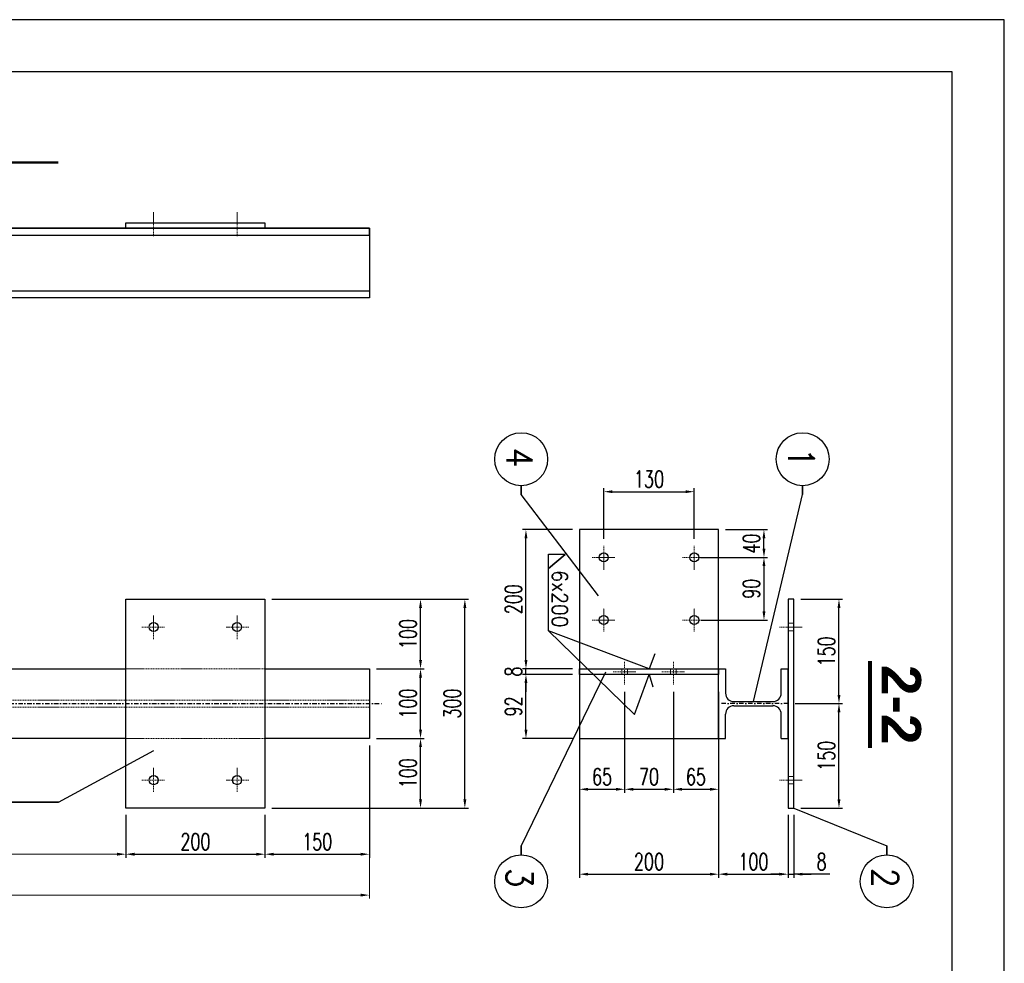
# Model space of a CAD drawing. Header units: centimetres. Extents: x -11084 to 18320, y 2736 to 15778.
# Tile 28 of 28: x 16905 to 18320, y 14422 to 15778. Entities that reach past the tile are written whole.
import ezdxf
from ezdxf.enums import TextEntityAlignment as Align

# ---------------------------------------------------------------- set-up
doc = ezdxf.new("R2010")
doc.units = ezdxf.units.CM
doc.linetypes.add('HIDDEN2', pattern=[4.7625, 3.175, -1.5875])
doc.linetypes.add('KRESKAKROPKA', pattern=[25.4, 12.7, -6.35, 0, -6.35])
for name, color, linetype, lineweight in [('---Osie', 4, 'KRESKAKROPKA', 25), ('---Stal+widok', 2, 'Continuous', 25), ('---Stal+wym', 9, 'Continuous', 15), ('_cienkie', 9, 'Continuous', 9), ('K---opis-50', 221, 'Continuous', 13), ('K_opis-25', 2, 'Continuous', 13)]:
    doc.layers.add(name, color=color, linetype=linetype, lineweight=lineweight)
for name, color, linetype in [('2', 2, 'Continuous'), ('3', 3, 'Continuous'), ('5', 3, 'Continuous'), ('7', 5, 'Continuous')]:
    doc.layers.add(name, color=color, linetype=linetype)
doc.styles.add('ARIAL-bold', font='arialbd.ttf')
doc.styles.add('O3', font='ROMANS.SHX', dxfattribs={"width": 0.85})
doc.styles.add('WYMIARY', font='ROMANS.shx', dxfattribs={"width": 0.7})
doc.dimstyles.new('10', dxfattribs={"dimtxt": 24, "dimasz": 12.5, "dimexe": 5, "dimexo": 10, "dimgap": 6, "dimtad": 1, "dimdec": 0, "dimrnd": 1, "dimzin": 9, "dimdsep": 46, "dimtxsty": 'WYMIARY', "dimcen": 5, "dimdle": 10, "dimclrd": 256, "dimclre": 256, "dimclrt": 11, "dimaunit": 1, "dimazin": 0, "dimtfac": 8e-05, "dimtdec": 0, "dimtix": 1, "dimtmove": 1, "dimatfit": 3, "dimfxl": 5, "dimtolj": 1, "dimtzin": 9, "dimarcsym": 0})

# ---------------------------------------------------------------- blocks, each defined once
blk = doc.blocks.new('*D261')
at = {"layer": '---Stal+wym', "linetype": 'ByBlock', "lineweight": -2, "transparency": 16777216}
for p, q in [((17057.9, 14635), (17057.9, 14573.6)), ((17257.9, 14635), (17257.9, 14573.6)), ((17070.4, 14578.6), (17245.4, 14578.6))]:
    blk.add_line(p, q, dxfattribs=at)
at = {"layer": '---Stal+wym', "linetype": 'ByBlock', "transparency": 16777216}
for points in [[(17070.4, 14580.7), (17070.4, 14576.5), (17057.9, 14578.6)], [(17245.4, 14580.7), (17245.4, 14576.5), (17257.9, 14578.6)]]:
    blk.add_solid(points, dxfattribs=at)
at = {"layer": 'Defpoints', "color": 0, "linetype": 'ByBlock', "transparency": 16777216}
for p in [(17057.9, 14645), (17257.9, 14645), (17257.9, 14578.6)]:
    blk.add_point(p, dxfattribs=at)
at = {"layer": '---Stal+wym', "color": 11, "linetype": 'ByBlock', "transparency": 16777216, "insert": (17157.9, 14596.6), "char_height": 24, "attachment_point": 5, "style": 'WYMIARY'}
blk.add_mtext('\\A1;200', dxfattribs=at)
blk = doc.blocks.new('*D262')
at = {"layer": '---Stal+wym', "linetype": 'ByBlock', "lineweight": -2, "transparency": 16777216}
for p, q in [((17407.9, 14735), (17407.9, 14573.6)), ((17257.9, 14635), (17257.9, 14573.6)), ((17270.4, 14578.6), (17395.4, 14578.6))]:
    blk.add_line(p, q, dxfattribs=at)
at = {"layer": '---Stal+wym', "linetype": 'ByBlock', "transparency": 16777216}
for points in [[(17270.4, 14580.7), (17270.4, 14576.5), (17257.9, 14578.6)], [(17395.4, 14580.7), (17395.4, 14576.5), (17407.9, 14578.6)]]:
    blk.add_solid(points, dxfattribs=at)
at = {"layer": 'Defpoints', "color": 0, "linetype": 'ByBlock', "transparency": 16777216}
for p in [(17407.9, 14745), (17257.9, 14645), (17407.9, 14578.6)]:
    blk.add_point(p, dxfattribs=at)
at = {"layer": '---Stal+wym', "color": 11, "linetype": 'ByBlock', "transparency": 16777216, "insert": (17332.9, 14596.6), "char_height": 24, "attachment_point": 5, "style": 'WYMIARY'}
blk.add_mtext('\\A1;150', dxfattribs=at)
blk = doc.blocks.new('*D265')
at = {"layer": '---Stal+wym', "linetype": 'ByBlock', "lineweight": -2, "transparency": 16777216}
for p, q in [((17417.9, 14745), (17486.4, 14745)), ((17481.4, 14657.5), (17481.4, 14732.5)), ((17267.9, 14645), (17486.4, 14645))]:
    blk.add_line(p, q, dxfattribs=at)
at = {"layer": '---Stal+wym', "linetype": 'ByBlock', "transparency": 16777216}
for points in [[(17479.3, 14732.5), (17483.5, 14732.5), (17481.4, 14745)], [(17479.3, 14657.5), (17483.5, 14657.5), (17481.4, 14645)]]:
    blk.add_solid(points, dxfattribs=at)
at = {"layer": 'Defpoints', "color": 0, "linetype": 'ByBlock', "transparency": 16777216}
for p in [(17407.9, 14745), (17481.4, 14745), (17257.9, 14645)]:
    blk.add_point(p, dxfattribs=at)
at = {"layer": '---Stal+wym', "color": 11, "linetype": 'ByBlock', "transparency": 16777216, "insert": (17463.4, 14695), "char_height": 24, "attachment_point": 5, "rotation": 90, "style": 'WYMIARY'}
blk.add_mtext('\\A1;100', dxfattribs=at)
blk = doc.blocks.new('*D266')
at = {"layer": '---Stal+wym', "linetype": 'ByBlock', "lineweight": -2, "transparency": 16777216}
for p, q in [((17417.9, 14845), (17486.4, 14845)), ((17481.4, 14757.5), (17481.4, 14832.5)), ((17417.9, 14745), (17486.4, 14745))]:
    blk.add_line(p, q, dxfattribs=at)
at = {"layer": '---Stal+wym', "linetype": 'ByBlock', "transparency": 16777216}
for points in [[(17479.3, 14832.5), (17483.5, 14832.5), (17481.4, 14845)], [(17479.3, 14757.5), (17483.5, 14757.5), (17481.4, 14745)]]:
    blk.add_solid(points, dxfattribs=at)
at = {"layer": 'Defpoints', "color": 0, "linetype": 'ByBlock', "transparency": 16777216}
for p in [(17407.9, 14845), (17481.4, 14845), (17407.9, 14745)]:
    blk.add_point(p, dxfattribs=at)
at = {"layer": '---Stal+wym', "color": 11, "linetype": 'ByBlock', "transparency": 16777216, "insert": (17463.4, 14795), "char_height": 24, "attachment_point": 5, "rotation": 90, "style": 'WYMIARY'}
blk.add_mtext('\\A1;100', dxfattribs=at)
blk = doc.blocks.new('*D201')
at = {"layer": '---Stal+wym', "linetype": 'ByBlock', "lineweight": -2, "transparency": 16777216}
for p, q in [((17267.9, 14945), (17486.4, 14945)), ((17481.4, 14857.5), (17481.4, 14932.5)), ((17417.9, 14845), (17486.4, 14845))]:
    blk.add_line(p, q, dxfattribs=at)
at = {"layer": '---Stal+wym', "linetype": 'ByBlock', "transparency": 16777216}
for points in [[(17479.3, 14932.5), (17483.5, 14932.5), (17481.4, 14945)], [(17479.3, 14857.5), (17483.5, 14857.5), (17481.4, 14845)]]:
    blk.add_solid(points, dxfattribs=at)
at = {"layer": 'Defpoints', "color": 0, "linetype": 'ByBlock', "transparency": 16777216}
for p in [(17257.9, 14945), (17481.4, 14945), (17407.9, 14845)]:
    blk.add_point(p, dxfattribs=at)
at = {"layer": '---Stal+wym', "color": 11, "linetype": 'ByBlock', "transparency": 16777216, "insert": (17463.4, 14895), "char_height": 24, "attachment_point": 5, "rotation": 90, "style": 'WYMIARY'}
blk.add_mtext('\\A1;100', dxfattribs=at)
blk = doc.blocks.new('*D202')
at = {"layer": '---Stal+wym', "linetype": 'ByBlock', "lineweight": -2, "transparency": 16777216}
for p, q in [((17267.9, 14945), (17550.1, 14945)), ((17545.1, 14657.5), (17545.1, 14932.5)), ((17267.9, 14645), (17550.1, 14645))]:
    blk.add_line(p, q, dxfattribs=at)
at = {"layer": '---Stal+wym', "linetype": 'ByBlock', "transparency": 16777216}
for points in [[(17543, 14932.5), (17547.2, 14932.5), (17545.1, 14945)], [(17543, 14657.5), (17547.2, 14657.5), (17545.1, 14645)]]:
    blk.add_solid(points, dxfattribs=at)
at = {"layer": 'Defpoints', "color": 0, "linetype": 'ByBlock', "transparency": 16777216}
for p in [(17257.9, 14945), (17545.1, 14945), (17257.9, 14645)]:
    blk.add_point(p, dxfattribs=at)
at = {"layer": '---Stal+wym', "color": 11, "linetype": 'ByBlock', "transparency": 16777216, "insert": (17527.1, 14795), "char_height": 24, "attachment_point": 5, "rotation": 90, "style": 'WYMIARY'}
blk.add_mtext('\\A1;300', dxfattribs=at)
blk = doc.blocks.new('*D206')
at = {"layer": '---Stal+wym', "linetype": 'ByBlock', "lineweight": -2, "transparency": 16777216}
for p, q in [((17709.7, 14735), (17709.7, 14544.9)), ((17909.7, 14735), (17909.7, 14544.9)), ((17722.2, 14549.9), (17897.2, 14549.9))]:
    blk.add_line(p, q, dxfattribs=at)
at = {"layer": '---Stal+wym', "linetype": 'ByBlock', "transparency": 16777216}
for points in [[(17722.2, 14552), (17722.2, 14547.9), (17709.7, 14549.9)], [(17897.2, 14552), (17897.2, 14547.9), (17909.7, 14549.9)]]:
    blk.add_solid(points, dxfattribs=at)
at = {"layer": 'Defpoints', "color": 0, "linetype": 'ByBlock', "transparency": 16777216}
for p in [(17709.7, 14745), (17909.7, 14745), (17909.7, 14549.9)]:
    blk.add_point(p, dxfattribs=at)
at = {"layer": '---Stal+wym', "color": 11, "linetype": 'ByBlock', "transparency": 16777216, "insert": (17809.7, 14567.9), "char_height": 24, "attachment_point": 5, "style": 'WYMIARY'}
blk.add_mtext('\\A1;200', dxfattribs=at)
blk = doc.blocks.new('*D207')
at = {"layer": '---Stal+wym', "linetype": 'ByBlock', "lineweight": -2, "transparency": 16777216}
for p, q in [((17909.7, 14735), (17909.7, 14544.9)), ((18009.7, 14635), (18009.7, 14544.9)), ((17922.2, 14549.9), (17997.2, 14549.9))]:
    blk.add_line(p, q, dxfattribs=at)
at = {"layer": '---Stal+wym', "linetype": 'ByBlock', "transparency": 16777216}
for points in [[(17922.2, 14552), (17922.2, 14547.9), (17909.7, 14549.9)], [(17997.2, 14552), (17997.2, 14547.9), (18009.7, 14549.9)]]:
    blk.add_solid(points, dxfattribs=at)
at = {"layer": 'Defpoints', "color": 0, "linetype": 'ByBlock', "transparency": 16777216}
for p in [(17909.7, 14745), (18009.7, 14645), (18009.7, 14549.9)]:
    blk.add_point(p, dxfattribs=at)
at = {"layer": '---Stal+wym', "color": 11, "linetype": 'ByBlock', "transparency": 16777216, "insert": (17959.7, 14567.9), "char_height": 24, "attachment_point": 5, "style": 'WYMIARY'}
blk.add_mtext('\\A1;100', dxfattribs=at)
blk = doc.blocks.new('*D208')
at = {"layer": '---Stal+wym', "linetype": 'ByBlock', "lineweight": -2, "transparency": 16777216}
for p, q in [((18009.7, 14635), (18009.7, 14544.9)), ((18017.7, 14635), (18017.7, 14544.9)), ((17997.2, 14549.9), (17984.7, 14549.9)), ((18009.7, 14549.9), (18017.7, 14549.9)), ((18009.7, 14549.9), (18017.7, 14549.9)), ((18069.4, 14549.9), (18017.7, 14549.9)), ((18030.2, 14549.9), (18042.7, 14549.9))]:
    blk.add_line(p, q, dxfattribs=at)
at = {"layer": '---Stal+wym', "linetype": 'ByBlock', "transparency": 16777216}
for points in [[(17997.2, 14552), (17997.2, 14547.9), (18009.7, 14549.9)], [(18030.2, 14552), (18030.2, 14547.9), (18017.7, 14549.9)]]:
    blk.add_solid(points, dxfattribs=at)
at = {"layer": 'Defpoints', "color": 0, "linetype": 'ByBlock', "transparency": 16777216}
for p in [(18009.7, 14645), (18017.7, 14645), (18017.7, 14549.9)]:
    blk.add_point(p, dxfattribs=at)
at = {"layer": '---Stal+wym', "color": 11, "linetype": 'ByBlock', "transparency": 16777216, "insert": (18057.8, 14567.9), "char_height": 24, "attachment_point": 5, "style": 'WYMIARY'}
blk.add_mtext('\\A1;8', dxfattribs=at)
blk = doc.blocks.new('*D209')
at = {"layer": '---Stal+wym', "linetype": 'ByBlock', "lineweight": -2, "transparency": 16777216}
for p, q in [((18019.7, 14795), (18087.7, 14795)), ((18082.7, 14657.5), (18082.7, 14782.5)), ((18027.7, 14645), (18087.7, 14645))]:
    blk.add_line(p, q, dxfattribs=at)
at = {"layer": '---Stal+wym', "linetype": 'ByBlock', "transparency": 16777216}
for points in [[(18080.6, 14782.5), (18084.8, 14782.5), (18082.7, 14795)], [(18080.6, 14657.5), (18084.8, 14657.5), (18082.7, 14645)]]:
    blk.add_solid(points, dxfattribs=at)
at = {"layer": 'Defpoints', "color": 0, "linetype": 'ByBlock', "transparency": 16777216}
for p in [(18009.7, 14795), (18082.7, 14795), (18017.7, 14645)]:
    blk.add_point(p, dxfattribs=at)
at = {"layer": '---Stal+wym', "color": 11, "linetype": 'ByBlock', "transparency": 16777216, "insert": (18064.7, 14720), "char_height": 24, "attachment_point": 5, "rotation": 90, "style": 'WYMIARY'}
blk.add_mtext('\\A1;150', dxfattribs=at)
blk = doc.blocks.new('*D210')
at = {"layer": '---Stal+wym', "linetype": 'ByBlock', "lineweight": -2, "transparency": 16777216}
for p, q in [((18027.7, 14945), (18087.7, 14945)), ((18082.7, 14807.5), (18082.7, 14932.5)), ((18019.7, 14795), (18087.7, 14795))]:
    blk.add_line(p, q, dxfattribs=at)
at = {"layer": '---Stal+wym', "linetype": 'ByBlock', "transparency": 16777216}
for points in [[(18080.6, 14932.5), (18084.8, 14932.5), (18082.7, 14945)], [(18080.6, 14807.5), (18084.8, 14807.5), (18082.7, 14795)]]:
    blk.add_solid(points, dxfattribs=at)
at = {"layer": 'Defpoints', "color": 0, "linetype": 'ByBlock', "transparency": 16777216}
for p in [(18017.7, 14945), (18082.7, 14945), (18009.7, 14795)]:
    blk.add_point(p, dxfattribs=at)
at = {"layer": '---Stal+wym', "color": 11, "linetype": 'ByBlock', "transparency": 16777216, "insert": (18064.7, 14870), "char_height": 24, "attachment_point": 5, "rotation": 90, "style": 'WYMIARY'}
blk.add_mtext('\\A1;150', dxfattribs=at)
blk = doc.blocks.new('*D211')
at = {"layer": '---Stal+wym', "linetype": 'ByBlock', "lineweight": -2, "transparency": 16777216}
for p, q in [((17699.7, 14837), (17627.9, 14837)), ((17632.9, 14757.5), (17632.9, 14824.5)), ((17699.7, 14745), (17627.9, 14745))]:
    blk.add_line(p, q, dxfattribs=at)
at = {"layer": '---Stal+wym', "linetype": 'ByBlock', "transparency": 16777216}
for points in [[(17630.8, 14824.5), (17635, 14824.5), (17632.9, 14837)], [(17630.8, 14757.5), (17635, 14757.5), (17632.9, 14745)]]:
    blk.add_solid(points, dxfattribs=at)
at = {"layer": 'Defpoints', "color": 0, "linetype": 'ByBlock', "transparency": 16777216}
for p in [(17632.9, 14837), (17709.7, 14837), (17709.7, 14745)]:
    blk.add_point(p, dxfattribs=at)
at = {"layer": '---Stal+wym', "color": 11, "linetype": 'ByBlock', "transparency": 16777216, "insert": (17614.9, 14791), "char_height": 24, "attachment_point": 5, "rotation": 90, "style": 'WYMIARY'}
blk.add_mtext('\\A1;92', dxfattribs=at)
blk = doc.blocks.new('*D212')
at = {"layer": '---Stal+wym', "linetype": 'ByBlock', "lineweight": -2, "transparency": 16777216}
for p, q in [((17632.9, 14857.5), (17632.9, 14870)), ((17699.7, 14845), (17627.9, 14845)), ((17632.9, 14837), (17632.9, 14845)), ((17699.7, 14837), (17627.9, 14837)), ((17632.9, 14824.5), (17632.9, 14812))]:
    blk.add_line(p, q, dxfattribs=at)
at = {"layer": '---Stal+wym', "linetype": 'ByBlock', "transparency": 16777216}
for points in [[(17630.8, 14857.5), (17635, 14857.5), (17632.9, 14845)], [(17630.8, 14824.5), (17635, 14824.5), (17632.9, 14837)]]:
    blk.add_solid(points, dxfattribs=at)
at = {"layer": 'Defpoints', "color": 0, "linetype": 'ByBlock', "transparency": 16777216}
for p in [(17632.9, 14845), (17709.7, 14845), (17709.7, 14837)]:
    blk.add_point(p, dxfattribs=at)
at = {"layer": '---Stal+wym', "color": 11, "linetype": 'ByBlock', "transparency": 16777216, "insert": (17614.9, 14841), "char_height": 24, "attachment_point": 5, "rotation": 90, "style": 'WYMIARY'}
blk.add_mtext('\\A1;8', dxfattribs=at)
blk = doc.blocks.new('*D213')
at = {"layer": '---Stal+wym', "linetype": 'ByBlock', "lineweight": -2, "transparency": 16777216}
for p, q in [((17699.7, 15045), (17627.9, 15045)), ((17632.9, 14857.5), (17632.9, 15032.5)), ((17699.7, 14845), (17627.9, 14845))]:
    blk.add_line(p, q, dxfattribs=at)
at = {"layer": '---Stal+wym', "linetype": 'ByBlock', "transparency": 16777216}
for points in [[(17630.8, 15032.5), (17635, 15032.5), (17632.9, 15045)], [(17630.8, 14857.5), (17635, 14857.5), (17632.9, 14845)]]:
    blk.add_solid(points, dxfattribs=at)
at = {"layer": 'Defpoints', "color": 0, "linetype": 'ByBlock', "transparency": 16777216}
for p in [(17632.9, 15045), (17709.7, 15045), (17709.7, 14845)]:
    blk.add_point(p, dxfattribs=at)
at = {"layer": '---Stal+wym', "color": 11, "linetype": 'ByBlock', "transparency": 16777216, "insert": (17614.9, 14945), "char_height": 24, "attachment_point": 5, "rotation": 90, "style": 'WYMIARY'}
blk.add_mtext('\\A1;200', dxfattribs=at)
blk = doc.blocks.new('*D215')
at = {"layer": '---Stal+wym', "linetype": 'ByBlock', "lineweight": -2, "transparency": 16777216}
for p, q in [((17709.7, 14827), (17709.7, 14666.9)), ((17774.7, 14811.8), (17774.7, 14666.9)), ((17722.2, 14671.9), (17762.2, 14671.9))]:
    blk.add_line(p, q, dxfattribs=at)
at = {"layer": '---Stal+wym', "linetype": 'ByBlock', "transparency": 16777216}
for points in [[(17722.2, 14674), (17722.2, 14669.8), (17709.7, 14671.9)], [(17762.2, 14674), (17762.2, 14669.8), (17774.7, 14671.9)]]:
    blk.add_solid(points, dxfattribs=at)
at = {"layer": 'Defpoints', "color": 0, "linetype": 'ByBlock', "transparency": 16777216}
for p in [(17709.7, 14837), (17774.7, 14821.8), (17774.7, 14671.9)]:
    blk.add_point(p, dxfattribs=at)
at = {"layer": '---Stal+wym', "color": 11, "linetype": 'ByBlock', "transparency": 16777216, "insert": (17742.2, 14689.9), "char_height": 24, "attachment_point": 5, "style": 'WYMIARY'}
blk.add_mtext('\\A1;65', dxfattribs=at)
blk = doc.blocks.new('*D216')
at = {"layer": '---Stal+wym', "linetype": 'ByBlock', "lineweight": -2, "transparency": 16777216}
for p, q in [((17774.7, 14811.8), (17774.7, 14666.9)), ((17844.7, 14811.8), (17844.7, 14666.9)), ((17787.2, 14671.9), (17832.2, 14671.9))]:
    blk.add_line(p, q, dxfattribs=at)
at = {"layer": '---Stal+wym', "linetype": 'ByBlock', "transparency": 16777216}
for points in [[(17787.2, 14674), (17787.2, 14669.8), (17774.7, 14671.9)], [(17832.2, 14674), (17832.2, 14669.8), (17844.7, 14671.9)]]:
    blk.add_solid(points, dxfattribs=at)
at = {"layer": 'Defpoints', "color": 0, "linetype": 'ByBlock', "transparency": 16777216}
for p in [(17774.7, 14821.8), (17844.7, 14821.8), (17844.7, 14671.9)]:
    blk.add_point(p, dxfattribs=at)
at = {"layer": '---Stal+wym', "color": 11, "linetype": 'ByBlock', "transparency": 16777216, "insert": (17809.7, 14689.9), "char_height": 24, "attachment_point": 5, "style": 'WYMIARY'}
blk.add_mtext('\\A1;70', dxfattribs=at)
blk = doc.blocks.new('*D217')
at = {"layer": '---Stal+wym', "linetype": 'ByBlock', "lineweight": -2, "transparency": 16777216}
for p, q in [((17844.7, 14811.8), (17844.7, 14666.9)), ((17909.7, 14811.8), (17909.7, 14666.9)), ((17857.2, 14671.9), (17897.2, 14671.9))]:
    blk.add_line(p, q, dxfattribs=at)
at = {"layer": '---Stal+wym', "linetype": 'ByBlock', "transparency": 16777216}
for points in [[(17857.2, 14674), (17857.2, 14669.8), (17844.7, 14671.9)], [(17897.2, 14674), (17897.2, 14669.8), (17909.7, 14671.9)]]:
    blk.add_solid(points, dxfattribs=at)
at = {"layer": 'Defpoints', "color": 0, "linetype": 'ByBlock', "transparency": 16777216}
for p in [(17844.7, 14821.8), (17909.7, 14821.8), (17909.7, 14671.9)]:
    blk.add_point(p, dxfattribs=at)
at = {"layer": '---Stal+wym', "color": 11, "linetype": 'ByBlock', "transparency": 16777216, "insert": (17877.2, 14689.9), "char_height": 24, "attachment_point": 5, "style": 'WYMIARY'}
blk.add_mtext('\\A1;65', dxfattribs=at)
blk = doc.blocks.new('*D245')
at = {"layer": '5', "lineweight": -2, "transparency": 16777216}
for p, q in [((17919.7, 15045), (17979.9, 15045)), ((17974.9, 15017.5), (17974.9, 15032.5)), ((17884.7, 15005), (17979.9, 15005))]:
    blk.add_line(p, q, dxfattribs=at)
at = {"layer": '5', "transparency": 16777216}
for points in [[(17972.8, 15032.5), (17977, 15032.5), (17974.9, 15045)], [(17972.8, 15017.5), (17977, 15017.5), (17974.9, 15005)]]:
    blk.add_solid(points, dxfattribs=at)
at = {"layer": 'Defpoints', "color": 0, "transparency": 16777216}
for p in [(17909.7, 15045), (17974.9, 15045), (17874.7, 15005)]:
    blk.add_point(p, dxfattribs=at)
at = {"layer": '5', "color": 11, "transparency": 16777216, "insert": (17956.9, 15025), "char_height": 24, "attachment_point": 5, "rotation": 90, "style": 'WYMIARY'}
blk.add_mtext('\\A1;40', dxfattribs=at)
blk = doc.blocks.new('*D246')
at = {"layer": '5', "lineweight": -2, "transparency": 16777216}
for p, q in [((17883.8, 15005), (17979.9, 15005)), ((17974.9, 14992.5), (17974.9, 14927.5)), ((17884.7, 14915), (17979.9, 14915))]:
    blk.add_line(p, q, dxfattribs=at)
at = {"layer": '5', "transparency": 16777216}
for points in [[(17972.8, 14992.5), (17977, 14992.5), (17974.9, 15005)], [(17972.8, 14927.5), (17977, 14927.5), (17974.9, 14915)]]:
    blk.add_solid(points, dxfattribs=at)
at = {"layer": 'Defpoints', "color": 0, "transparency": 16777216}
for p in [(17873.8, 15005), (17874.7, 14915), (17974.9, 14915)]:
    blk.add_point(p, dxfattribs=at)
at = {"layer": '5', "color": 11, "transparency": 16777216, "insert": (17956.9, 14960), "char_height": 24, "attachment_point": 5, "rotation": 90, "style": 'WYMIARY'}
blk.add_mtext('\\A1;90', dxfattribs=at)
blk = doc.blocks.new('*D384')
at = {"layer": '5', "lineweight": -2, "transparency": 16777216}
for p, q in [((17744.7, 15031.8), (17744.7, 15104.5)), ((17757.2, 15099.5), (17862.2, 15099.5)), ((17874.7, 15031.8), (17874.7, 15104.5))]:
    blk.add_line(p, q, dxfattribs=at)
at = {"layer": '5', "transparency": 16777216}
for points in [[(17757.2, 15101.6), (17757.2, 15097.4), (17744.7, 15099.5)], [(17862.2, 15101.6), (17862.2, 15097.4), (17874.7, 15099.5)]]:
    blk.add_solid(points, dxfattribs=at)
at = {"layer": 'Defpoints', "color": 0, "transparency": 16777216}
for p in [(17874.7, 15099.5), (17744.7, 15021.8), (17874.7, 15021.8)]:
    blk.add_point(p, dxfattribs=at)
at = {"layer": '5', "color": 11, "transparency": 16777216, "insert": (17809.7, 15117.5), "char_height": 24, "attachment_point": 5, "style": 'WYMIARY'}
blk.add_mtext('\\A1;130', dxfattribs=at)

msp = doc.modelspace()

# ---------------------------------------------------------------- linework, layer by layer
at = {"layer": '---Osie', "ltscale": 0.5}
for points in [[(16557.857065, 14795.009769), (17427.857065, 14795.009769)], [(18009.717287, 14795.009769), (17909.717287, 14795.009769)]]:
    msp.add_lwpolyline(points, dxfattribs=at)
at = {"layer": '---Stal+widok'}
for points in [[(17057.857065, 15485.992177), (17257.857065, 15485.992177), (17257.857065, 15477.992177), (17057.857065, 15477.992177)], [(17709.717287, 14745.009769), (17909.717287, 14745.009769), (17909.717287, 15045.009769), (17709.717287, 15045.009769)], [(17057.857065, 14945.009769), (17257.857065, 14945.009769), (17257.857065, 14645.009769), (17057.857065, 14645.009769)], [(18017.717287, 14945.009769), (18009.717287, 14945.009769), (18009.717287, 14645.009769), (18017.717287, 14645.009769)], [(17909.717287, 14845.009769), (17909.717287, 14837.009769), (17709.717287, 14837.009769), (17709.717287, 14845.009769)]]:
    msp.add_lwpolyline(points, close=True, dxfattribs=at)
for points in [[(16557.857065, 15477.992177), (17407.857065, 15477.992177), (17407.857065, 15377.992177), (16557.857065, 15377.992177)], [(16557.857065, 15467.992177), (17407.857065, 15467.992177), (17407.857065, 15477.992177), (16557.857065, 15477.992177)], [(16557.857065, 15387.992177), (17407.857065, 15387.992177), (17407.857065, 15377.992177), (16557.857065, 15377.992177)], [(16557.857065, 14845.009769), (17057.857065, 14845.009769)], [(17257.857065, 14845.009769), (17407.857065, 14845.009769), (17407.857065, 14745.009769), (17257.857065, 14745.009769)], [(17057.857065, 14745.009769), (16557.857065, 14745.009769)]]:
    msp.add_lwpolyline(points, dxfattribs=at)
for centre in [(17744.717287, 15005.009769), (17874.717287, 15005.009769), (17744.717287, 14915.009769), (17874.717287, 14915.009769), (17097.850968, 14905.009769), (17217.863163, 14905.009769), (17097.850968, 14685.009769), (17217.863163, 14685.009769)]:
    msp.add_circle(centre, 6.5, dxfattribs=at)
at = {"layer": '---Stal+wym', "linetype": 'ByBlock'}
for p, q in [((17057.857065, 14635.009769), (17057.857065, 14573.624644)), ((17407.857065, 14635.009769), (17407.857065, 14514.838306)), ((16050.357065, 14578.624644), (17045.357065, 14578.624644)), ((14572.357065, 14519.838306), (17395.357065, 14519.838306))]:
    msp.add_line(p, q, dxfattribs=at)
for points in [[(18017.717287, 14910.509769), (18009.717287, 14910.509769), (18009.717287, 14899.509769), (18017.717287, 14899.509769)], [(17778.717287, 14837.009769), (17770.717287, 14837.009769), (17770.717287, 14845.009769), (17778.717287, 14845.009769)], [(17848.717287, 14837.009769), (17840.717287, 14837.009769), (17840.717287, 14845.009769), (17848.717287, 14845.009769)], [(18017.717287, 14679.509769), (18009.717287, 14679.509769), (18009.717287, 14690.509769), (18017.717287, 14690.509769)]]:
    msp.add_lwpolyline(points, close=True, dxfattribs=at)
for points in [[(17045.357065, 14580.707978), (17045.357065, 14576.541311), (17057.857065, 14578.624644)], [(17395.357065, 14521.92164), (17395.357065, 14517.754973), (17407.857065, 14519.838306)]]:
    msp.add_solid(points, dxfattribs=at)
at = {"color": 1, "linetype": 'Continuous'}
for p, q in [((17909.717287, 14845.009769), (17919.717287, 14845.009769)), ((17909.717287, 14745.009769), (17909.717287, 14845.009769)), ((17919.717287, 14845.009769), (17919.717287, 14810.009769)), ((17999.717287, 14810.009769), (17999.717287, 14845.009769)), ((17999.717287, 14845.009769), (18009.717287, 14845.009769)), ((18009.717287, 14745.009769), (18009.717287, 14845.009769)), ((17931.717287, 14798.009769), (17987.717287, 14798.009769)), ((17931.717287, 14792.009769), (17987.717287, 14792.009769)), ((17919.717287, 14745.009769), (17919.717287, 14780.009769)), ((17999.717287, 14745.009769), (17999.717287, 14780.009769)), ((17909.717287, 14745.009769), (17919.717287, 14745.009769)), ((17999.717287, 14745.009769), (18009.717287, 14745.009769))]:
    msp.add_line(p, q, dxfattribs=at)
msp.add_lwpolyline([(14120.28572, 12809.685219), (18320.28572, 12809.685219), (18320.28572, 15777.685219), (14120.28572, 15777.685219)], close=True)
for centre, start, end in [((17931.717287, 14810.009769), 180, 270), ((17987.717287, 14810.009769), 270, 0), ((17931.717287, 14780.009769), 90, 180), ((17987.717287, 14780.009769), 0, 90)]:
    msp.add_arc(centre, 12, start, end, dxfattribs=at)
at = {"layer": '3'}
for p, q in [((17626.079746, 15095.23598), (17626.07965, 15108.12294)), ((17626.079766, 15108.12294), (17626.079746, 15095.23598)), ((18030.517175, 15095.23598), (18030.517079, 15108.12294)), ((18030.517195, 15108.12294), (18030.517175, 15095.23598)), ((16746.739566, 14653.310273), (16961.29272, 14653.310158)), ((16961.29272, 14653.310273), (16746.739566, 14653.310158)), ((17626.079746, 14590.499745), (17626.07965, 14577.612785)), ((17626.079766, 14577.612785), (17626.079746, 14590.499745)), ((18151.408271, 14590.499745), (18151.408175, 14577.612785)), ((18151.40829, 14577.612785), (18151.408271, 14590.499745))]:
    msp.add_line(p, q, dxfattribs=at)
for centre in [(17626.07965, 15146.13737), (18030.517079, 15146.13737), (17626.07965, 14539.598356), (18151.408175, 14539.598356)]:
    msp.add_circle(centre, 38.014429, dxfattribs=at)
at = {"layer": '5'}
for points in [[(17737.134404, 14949.924235), (17626.079746, 15095.23598)], [(17959.717287, 14798.009769), (18030.517175, 15095.23598)], [(17665.203995, 14899.597702), (17665.203995, 15009.861038)], [(17689.359142, 15009.096002), (17665.203995, 14989.233294)], [(17665.203995, 14989.233294), (17689.359142, 15009.096002), (17665.203995, 15009.096002)], [(17818.190596, 14866.34098), (17809.717287, 14845.009769), (17665.203995, 14899.597702), (17789.069534, 14779.465734), (17809.717287, 14837.009769), (17815.037297, 14818.889997)], [(17747.134404, 14840.095302), (17626.079746, 14590.499745)], [(16961.29272, 14653.310273), (17098.264467, 14727.399322)], [(18017.717287, 14645.009769), (18151.408271, 14590.499745)]]:
    msp.add_lwpolyline(points, dxfattribs=at)
at = {"layer": '7', "color": 6}
msp.add_lwpolyline([(14370.28572, 12884.685219), (18245.28572, 12884.685219), (18245.28572, 15702.685219), (14370.28572, 15702.685219)], close=True, dxfattribs=at)
at = {"layer": '_cienkie', "linetype": 'HIDDEN2', "ltscale": 0.5}
for points in [[(17097.850968, 15500.961384), (17097.850968, 15466.623019)], [(17217.863163, 15500.961384), (17217.863163, 15466.623019)], [(17744.717287, 14987.429912), (17744.717287, 15021.768276)], [(17874.717287, 14987.429912), (17874.717287, 15021.768276)], [(17760.373799, 15005.009769), (17727.195917, 15005.009769)], [(17890.373799, 15005.009769), (17857.195917, 15005.009769)], [(17744.717287, 14898.429912), (17744.717287, 14931.768276)], [(17874.717287, 14898.429912), (17874.717287, 14931.768276)], [(17097.850968, 14887.429912), (17097.850968, 14921.768276)], [(17217.863163, 14887.429912), (17217.863163, 14921.768276)], [(17760.373799, 14915.009769), (17727.195917, 14915.009769)], [(17890.373799, 14915.009769), (17857.195917, 14915.009769)], [(17113.50748, 14905.009769), (17080.329598, 14905.009769)], [(17202.20665, 14905.009769), (17235.384533, 14905.009769)], [(18029.610234, 14905.009769), (17996.432352, 14905.009769)], [(17257.857065, 14845.009769), (17057.857065, 14845.009769)], [(17774.717287, 14854.964016), (17774.717287, 14821.786133)], [(17844.717287, 14854.964016), (17844.717287, 14821.786133)], [(17790.610234, 14840.760954), (17757.432352, 14840.760954)], [(17860.610234, 14840.760954), (17827.432352, 14840.760954)], [(16557.857065, 14800.009769), (17407.857065, 14800.009769)], [(16557.857065, 14790.009769), (17407.857065, 14790.009769)], [(17257.857065, 14745.009769), (17057.857065, 14745.009769)], [(17097.850968, 14702.589626), (17097.850968, 14668.251262)], [(17217.863163, 14702.589626), (17217.863163, 14668.251262)], [(17113.50748, 14685.009769), (17080.329598, 14685.009769)], [(17202.20665, 14685.009769), (17235.384533, 14685.009769)], [(18029.610234, 14685.009769), (17996.432352, 14685.009769)], [(18029.610234, 14685.009769), (17996.432352, 14685.009769)]]:
    msp.add_lwpolyline(points, dxfattribs=at)
at = {"layer": 'K---opis-50', "const_width": 5.67}
msp.add_lwpolyline([(18127.4562, 14856.206636), (18127.4562, 14731.359286)], dxfattribs=at)
at = {"layer": 'K_opis-25', "const_width": 3}
msp.add_lwpolyline([(15821.082126, 15572.519529), (16960.694422, 15572.519529)], dxfattribs=at)

# ---------------------------------------------------------------- texts
at = {"layer": '2', "style": 'O3', "width": 0.9}
for s, p in [('4', (17605.138106, 15148.848356)), ('1', (18009.575535, 15148.848356)), ('3', (17605.138106, 14544.520817)), ('2', (18130.46663, 14544.520817))]:
    msp.add_text(s, height=37.29375, rotation=270, dxfattribs=at).set_placement(p, align=Align.CENTER)
at = {"layer": '3', "style": 'WYMIARY', "width": 0.9}
msp.add_text('6x200', height=22, rotation=270, dxfattribs=at).set_placement((17670.447683, 14986.564056))
at = {"layer": 'K---opis-50', "style": 'ARIAL-bold'}
msp.add_text('2-2', height=56.7, rotation=270.000050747, dxfattribs=at).set_placement((18143.870673, 14850.686042))

# ---------------------------------------------------------------- dimensions: what is measured, and where the dimension line sits
at = {"layer": '---Stal+wym', "linetype": 'ByBlock'}
for base, p1, p2, picture, middle in [((17632.925005, 15045.009769), (17709.717287, 14845.009769), (17709.717287, 15045.009769), '*D213', (17614.925005, 14945.009769)), ((17481.419629, 14945.009769), (17407.857065, 14845.009769), (17257.857065, 14945.009769), '*D201', (17463.419629, 14895.009769)), ((17545.125003, 14945.009769), (17257.857065, 14645.009769), (17257.857065, 14945.009769), '*D202', (17527.125003, 14795.009769)), ((18082.710787, 14945.009769), (18009.717287, 14795.009769), (18017.717287, 14945.009769), '*D210', (18064.710787, 14870.009769)), ((17632.925005, 14845.009769), (17709.717287, 14837.009769), (17709.717287, 14845.009769), '*D212', (17614.925005, 14841.009769)), ((17481.419629, 14845.009769), (17407.857065, 14745.009769), (17407.857065, 14845.009769), '*D266', (17463.419629, 14795.009769)), ((17632.925005, 14837.009769), (17709.717287, 14745.009769), (17709.717287, 14837.009769), '*D211', (17614.925005, 14791.009769)), ((18082.710787, 14795.009769), (18017.717287, 14645.009769), (18009.717287, 14795.009769), '*D209', (18064.710787, 14720.009769)), ((17481.419629, 14745.009769), (17257.857065, 14645.009769), (17407.857065, 14745.009769), '*D265', (17463.419629, 14695.009769))]:
    dim = msp.add_linear_dim(base=base, p1=p1, p2=p2, angle=90, dimstyle='10', dxfattribs=at)
    dim.commit()
    dim.dimension.update_dxf_attribs({"geometry": picture, "text_midpoint": middle})
for base, p1, p2, picture, middle in [((17774.717287, 14671.881993), (17709.717287, 14837.009769), (17774.717287, 14821.786133), '*D215', (17742.217287, 14689.881993)), ((17844.717287, 14671.881993), (17774.717287, 14821.786133), (17844.717287, 14821.786133), '*D216', (17809.717287, 14689.881993)), ((17909.717287, 14671.881993), (17844.717287, 14821.786133), (17909.717287, 14821.786133), '*D217', (17877.217287, 14689.881993)), ((17407.857065, 14578.624644), (17257.857065, 14645.009769), (17407.857065, 14745.009769), '*D262', (17332.857065, 14596.624644)), ((17909.717287, 14549.949172), (17709.717287, 14745.009769), (17909.717287, 14745.009769), '*D206', (17809.717287, 14567.949172)), ((18009.717287, 14549.949172), (17909.717287, 14745.009769), (18009.717287, 14645.009769), '*D207', (17959.717287, 14567.949172)), ((17257.857065, 14578.624644), (17057.857065, 14645.009769), (17257.857065, 14645.009769), '*D261', (17157.857065, 14596.624644))]:
    dim = msp.add_linear_dim(base=base, p1=p1, p2=p2, dimstyle='10', dxfattribs=at)
    dim.commit()
    dim.dimension.update_dxf_attribs({"geometry": picture, "text_midpoint": middle})
dim = msp.add_linear_dim(base=(18017.717287, 14549.949172), p1=(18009.717287, 14645.009769), p2=(18017.717287, 14645.009769), dimstyle='10', dxfattribs=at)
dim.commit()
dim.dimension.update_dxf_attribs({"geometry": '*D208', "text_midpoint": (18057.753025, 14549.949172), "dimtype": 160})
at = {"layer": '5'}
dim = msp.add_linear_dim(base=(17874.717287, 15099.531383), p1=(17744.717287, 15021.768276), p2=(17874.717287, 15021.768276), dimstyle='10', dxfattribs=at)
dim.commit()
dim.dimension.update_dxf_attribs({"geometry": '*D384', "text_midpoint": (17809.717287, 15117.531383)})
for base, p1, p2, picture, middle in [((17974.903638, 15045.009769), (17874.717287, 15005.009769), (17909.717287, 15045.009769), '*D245', (17956.903638, 15025.009769)), ((17974.903638, 14915.009769), (17873.784858, 15005.009769), (17874.717287, 14915.009769), '*D246', (17956.903638, 14960.009769))]:
    dim = msp.add_linear_dim(base=base, p1=p1, p2=p2, angle=270, dimstyle='10', dxfattribs=at)
    dim.commit()
    dim.dimension.update_dxf_attribs({"geometry": picture, "text_midpoint": middle})

doc.saveas('drawing.dxf')
